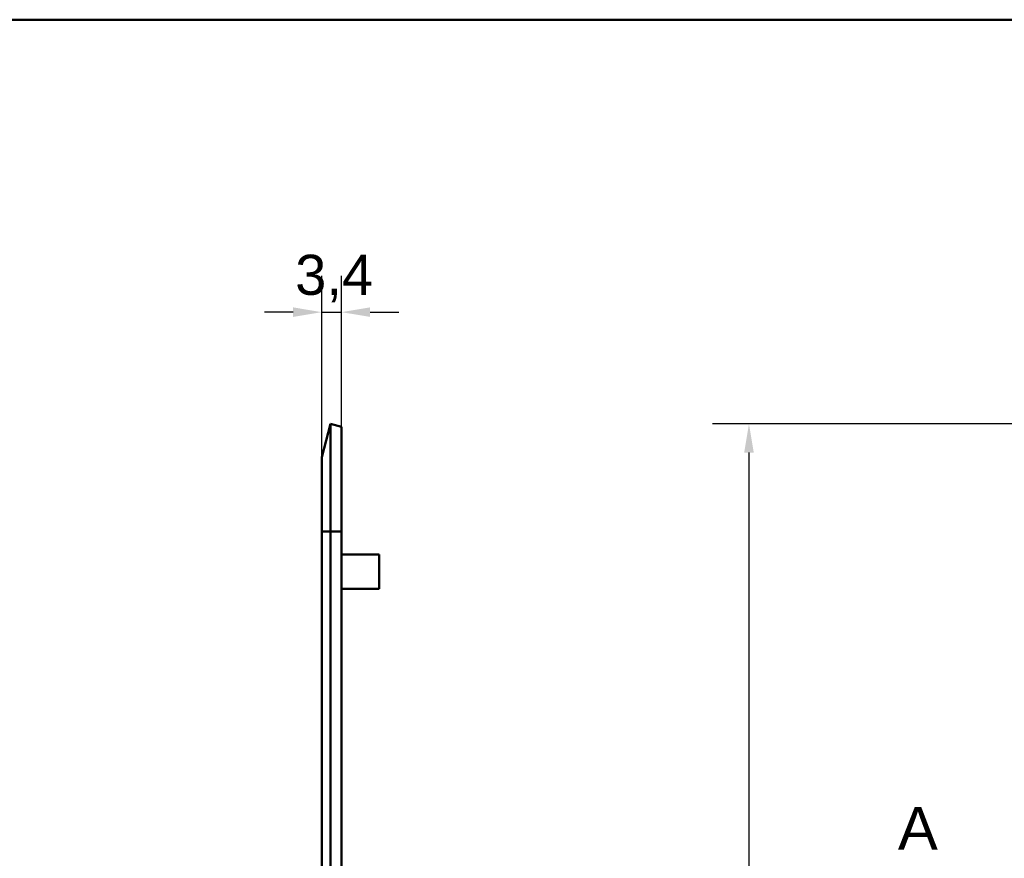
# Model space of a CAD drawing. Header units: millimetres. Extents: x 20 to 833, y 20 to 574.
# Tile 16 of 21: x 368 to 540, y 428 to 574. Entities that reach past the tile are written whole.
import ezdxf

# ---------------------------------------------------------------- set-up
doc = ezdxf.new("R2010")
doc.units = ezdxf.units.MM
doc.header["$LTSCALE"] = 2
for name, color, linetype, lineweight in [('Bemaßungen(DIN)', 7, 'Continuous', 25), ('Schnittansichtslinien(DIN)', 7, 'Continuous', 70), ('Sichtbare Kanten(DIN)', 7, 'Continuous', 50), ('Sichtbare tangentiale Kanten(DIN)', 7, 'Continuous', 50), ('Skizziergeometrie(DIN)', 7, 'Continuous', 50)]:
    doc.layers.add(name, color=color, linetype=linetype, lineweight=lineweight)
doc.styles.add('Aktuell-DINGroßer Text', font='arial.ttf')
doc.styles.add('STANDARD-DIN~0', font='arial.ttf')
doc.dimstyles.new('CAD-LAN', dxfattribs={"dimscale": 2, "dimtxt": 3.5, "dimasz": 2.5, "dimexe": 3.175, "dimexo": 0, "dimgap": 0.8, "dimtad": 1, "dimrnd": 1e-08, "dimtxsty": 'STANDARD-DIN~0', "dimcen": 0.09, "dimdle": 10, "dimclrd": 250, "dimclre": 250, "dimclrt": 250, "dimadec": 0, "dimazin": 2, "dimtfac": 1, "dimtmove": 0, "dimatfit": 3, "dimfxl": 1, "dimtolj": 1, "dimtzin": 0, "dimlwd": 25, "dimlwe": 25, "dimarcsym": 0})

# ---------------------------------------------------------------- blocks, each defined once
blk = doc.blocks.new('Ränder Standardrahmen')
at = {"layer": 'Skizziergeometrie(DIN)', "flags": 128}
blk.add_lwpolyline([(10, 10), (10, 287), (410, 287), (410, 10), (10, 10)], dxfattribs=at)
blk = doc.blocks.new('2DTransSchnitt0')
at = {"layer": 'Schnittansichtslinien(DIN)', "insert": (260.738, 214.584), "char_height": 3.734, "attachment_point": 7, "style": 'Aktuell-DINGroßer Text'}
blk.add_mtext('A', dxfattribs=at)
blk = doc.blocks.new('*D15')
at = {"layer": 'Bemaßungen(DIN)', "color": 250, "linetype": 'Continuous', "lineweight": 25, "true_color": 0x3f3f3f, "transparency": 16777216}
for p, q in [((420.97, 497.66), (420.97, 529.31)), ((424.42, 502.96), (424.42, 529.31)), ((415.97, 522.96), (410.97, 522.96)), ((420.97, 522.96), (424.42, 522.96)), ((429.42, 522.96), (434.42, 522.96))]:
    blk.add_line(p, q, dxfattribs=at)
at = {"layer": 'Bemaßungen(DIN)', "color": 250, "linetype": 'Continuous', "true_color": 0x3f3f3f, "transparency": 16777216}
for points in [[(415.97, 523.8), (415.97, 522.13), (420.97, 522.96)], [(429.42, 523.8), (429.42, 522.13), (424.42, 522.96)]]:
    blk.add_solid(points, dxfattribs=at)
at = {"layer": 'Defpoints', "color": 0, "linetype": 'Continuous', "transparency": 16777216}
for p in [(424.42, 522.96), (424.42, 502.96), (420.97, 497.66)]:
    blk.add_point(p, dxfattribs=at)
at = {"layer": 'Bemaßungen(DIN)', "color": 250, "linetype": 'Continuous', "lineweight": 25, "true_color": 0x3f3f3f, "transparency": 16777216, "insert": (416.34, 532.98), "char_height": 7, "attachment_point": 1, "style": 'STANDARD-DIN~0'}
blk.add_mtext('\\A1;3,4', dxfattribs=at)
blk = doc.blocks.new('*D18')
at = {"layer": 'Bemaßungen(DIN)', "color": 250, "linetype": 'Continuous', "lineweight": 25, "true_color": 0x3f3f3f, "transparency": 16777216}
for p, q in [((563.49, 503.47), (489.14, 503.47)), ((495.49, 498.47), (495.49, 262.85)), ((563.49, 257.85), (489.14, 257.85))]:
    blk.add_line(p, q, dxfattribs=at)
at = {"layer": 'Bemaßungen(DIN)', "color": 250, "linetype": 'Continuous', "true_color": 0x3f3f3f, "transparency": 16777216}
for points in [[(494.66, 498.47), (496.33, 498.47), (495.49, 503.47)], [(494.66, 262.85), (496.33, 262.85), (495.49, 257.85)]]:
    blk.add_solid(points, dxfattribs=at)
at = {"layer": 'Defpoints', "color": 0, "linetype": 'Continuous', "transparency": 16777216}
for p in [(563.49, 503.47), (495.49, 257.85), (563.49, 257.85)]:
    blk.add_point(p, dxfattribs=at)
at = {"layer": 'Bemaßungen(DIN)', "color": 250, "linetype": 'Continuous', "lineweight": 25, "true_color": 0x3f3f3f, "transparency": 16777216, "insert": (485.48, 368.79), "char_height": 7, "attachment_point": 1, "rotation": 90, "style": 'STANDARD-DIN~0'}
blk.add_mtext('\\A1;245,6', dxfattribs=at)

msp = doc.modelspace()

# ---------------------------------------------------------------- linework, layer by layer
at = {"layer": 'Sichtbare Kanten(DIN)'}
for p, q in [((422.482, 503.469), (420.971, 497.662)), ((424.418, 502.965), (422.482, 503.469)), ((422.482, 484.659), (422.482, 503.469)), ((424.418, 484.659), (424.418, 502.965)), ((420.971, 484.659), (420.971, 497.662)), ((420.971, 484.659), (420.971, 276.659)), ((422.482, 484.659), (422.482, 276.659)), ((424.418, 484.659), (424.418, 276.659)), ((424.418, 480.659), (430.972, 480.659)), ((430.972, 474.659), (430.972, 480.659)), ((424.418, 474.659), (430.972, 474.659))]:
    msp.add_line(p, q, dxfattribs=at)
at = {"layer": 'Sichtbare tangentiale Kanten(DIN)'}
for p, q in [((422.482, 484.659), (420.971, 484.659)), ((424.418, 484.659), (422.482, 484.659))]:
    msp.add_line(p, q, dxfattribs=at)

# ---------------------------------------------------------------- block references
at = {"xscale": 2, "yscale": 2, "zscale": 2}
msp.add_blockref('Ränder Standardrahmen', (0, 0), dxfattribs=at)
at = {"layer": 'Schnittansichtslinien(DIN)', "xscale": 2, "yscale": 2, "zscale": 2}
msp.add_blockref('2DTransSchnitt0', (0, 0), dxfattribs=at)

# ---------------------------------------------------------------- dimensions: what is measured, and where the dimension line sits
at = {"layer": 'Bemaßungen(DIN)', "color": 250, "linetype": 'Continuous', "lineweight": 25, "true_color": 0x3f3f3f}
for base, p1, p2, angle, override, picture, middle in [((424.418, 522.965), (420.971, 497.662), (424.418, 502.965), 180, {"dimgap": 0.8, "dimdec": 1, "dimtol": 0, "dimlim": 0, "dimtp": 0, "dimtm": 0, "dimtdec": 2, "dimtofl": 1, "dimatfit": 1}, '*D15', (422.694, 522.965)), ((495.492, 257.85), (563.492, 503.469), (563.492, 257.85), 270, {"dimgap": 0.8, "dimdec": 1, "dimtol": 0, "dimlim": 0, "dimtp": 0, "dimtm": 0, "dimtdec": 2, "dimtofl": 0, "dimatfit": 1}, '*D18', (495.492, 380.659))]:
    dim = msp.add_linear_dim(base=base, p1=p1, p2=p2, angle=angle, dimstyle='CAD-LAN', override=override, dxfattribs=at)
    dim.commit()
    dim.dimension.update_dxf_attribs({"geometry": picture, "text_midpoint": middle, "dimtype": 160})

doc.saveas('drawing.dxf')
